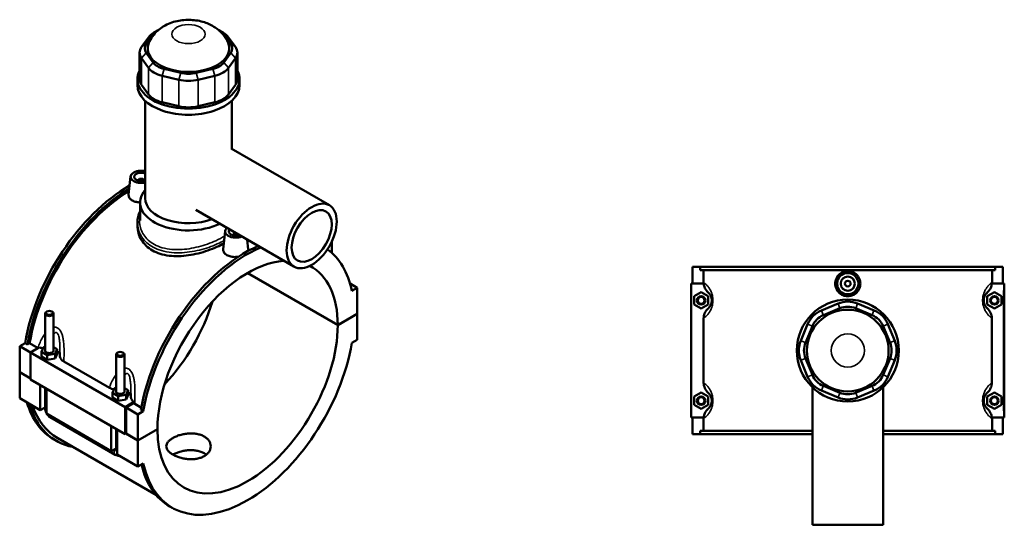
# Model space of a CAD drawing. Header units: millimetres. Extents: x -251 to 971, y -113 to 1180.
# Tile 8 of 8: x -122 to 573, y 820 to 1180. Entities that reach past the tile are written whole.
import ezdxf

# ---------------------------------------------------------------- set-up
doc = ezdxf.new("R2010")
doc.units = ezdxf.units.MM
doc.layers.add('Visible (ANSI)', color=7, linetype='Continuous', lineweight=50)
doc.layers.add('Visible Narrow (ANSI)', color=7, linetype='Continuous', lineweight=35)

msp = doc.modelspace()

# ---------------------------------------------------------------- linework, layer by layer
at = {"layer": 'Visible (ANSI)'}
for p, q in [((-32.93, 1162.63), (-28.09, 1169.37)), ((-24.97, 1172.07), (-27.52, 1170.6)), ((18.75, 1172.07), (21.3, 1170.6)), ((21.87, 1169.37), (26.71, 1162.63)), ((-31.42, 1167.23), (-36.26, 1160.49)), ((30.04, 1160.49), (25.2, 1167.23)), ((-37.63, 1156.51), (-37.63, 1137.77)), ((-28.09, 1149.52), (-32.93, 1156.27)), ((26.71, 1156.27), (21.87, 1149.52)), ((31.41, 1156.51), (31.41, 1137.77)), ((-36.26, 1152.53), (-31.42, 1145.79)), ((25.2, 1145.79), (30.04, 1152.53)), ((-21.68, 1140.17), (-10, 1137.37)), ((-8.62, 1142.23), (-20.3, 1145.02)), ((14.08, 1145.02), (2.4, 1142.23)), ((3.78, 1137.37), (15.46, 1140.17)), ((-39.11, 1133.44), (-39.11, 1137.77)), ((-31.42, 1127.05), (-36.26, 1133.79)), ((30.04, 1133.79), (25.2, 1127.05)), ((32.89, 1133.44), (32.89, 1137.77)), ((-33.71, 1053.7), (-33.71, 1122.49)), ((-10, 1118.63), (-21.68, 1121.43)), ((15.46, 1121.43), (3.78, 1118.63)), ((27.49, 1088.5), (27.49, 1122.49)), ((27.05, 1088.75), (96.36, 1048.74)), ((-43.97, 1069.08), (-45.35, 1056.25)), ((-38.49, 1066.36), (-38.49, 1066.16)), ((-34.49, 1066.36), (-34.49, 1066.16)), ((-37.31, 1037.99), (-37.31, 1050.76)), ((2.05, 1045.45), (71.36, 1005.44)), ((-39.11, 1036.48), (-39.11, 1034.23)), ((22.78, 1030.54), (21.4, 1017.72)), ((28.27, 1027.63), (28.27, 1027.82)), ((32.27, 1027.63), (32.27, 1027.82)), ((38.4, 1024.47), (39.13, 1017.68)), ((98.11, 1023.22), (98.11, 1015.11)), ((102.25, 964.18), (38.57, 1000.94)), ((38.64, 1000.98), (102.25, 964.26)), ((352.77, 1005.23), (352.77, 993.43)), ((352.77, 1005.23), (358.19, 1005.23)), ((358.19, 1005.23), (566.36, 1005.23)), ((358.19, 1002.87), (358.19, 1005.23)), ((566.36, 1002.87), (358.19, 1002.87)), ((360.33, 994.49), (360.33, 1002.87)), ((564.22, 994.49), (564.22, 1002.87)), ((566.36, 1005.23), (566.36, 1002.87)), ((566.36, 1005.23), (571.77, 1005.23)), ((571.77, 1005.23), (571.77, 993.43)), ((110.91, 993.51), (116.04, 990.55)), ((116.04, 990.55), (112.21, 988.34)), ((116.04, 972.22), (116.04, 990.55)), ((360.6, 993.43), (351.77, 993.43)), ((351.77, 993.43), (351.77, 899.03)), ((353.77, 984.52), (358.77, 987.41)), ((358.77, 987.41), (363.77, 984.52)), ((565.77, 987.41), (560.77, 984.52)), ((563.95, 993.43), (572.27, 993.43)), ((570.77, 984.52), (565.77, 987.41)), ((572.27, 993.43), (572.77, 993.43)), ((572.77, 899.03), (572.77, 993.43)), ((353.77, 978.75), (353.77, 984.52)), ((363.77, 984.52), (363.77, 978.75)), ((560.77, 984.52), (560.77, 978.75)), ((570.77, 978.75), (570.77, 984.52)), ((-103.02, 973.77), (-103.45, 973.52)), ((-99.63, 973.77), (-99.21, 973.52)), ((358.77, 975.86), (353.77, 978.75)), ((363.77, 978.75), (358.77, 975.86)), ((455.38, 979.38), (443.71, 974.54)), ((445.08, 971.22), (456.76, 976.05)), ((467.78, 976.05), (479.46, 971.22)), ((480.84, 974.54), (469.16, 979.38)), ((560.77, 978.75), (565.77, 975.86)), ((565.77, 975.86), (570.77, 978.75)), ((-104.33, 972.3), (-104.33, 946.21)), ((-98.33, 972.3), (-98.33, 946.21)), ((102.25, 964.26), (116.04, 972.22)), ((116.04, 972.14), (102.25, 964.18)), ((115.97, 972.18), (116.04, 972.14)), ((116.04, 953.81), (116.04, 972.14)), ((360.55, 968.94), (360.55, 923.52)), ((563.99, 923.52), (563.99, 968.94)), ((433.96, 964.8), (429.13, 953.12)), ((432.45, 951.74), (437.29, 963.42)), ((487.26, 963.42), (492.09, 951.74)), ((495.42, 953.12), (490.58, 964.8)), ((112.21, 951.59), (116.04, 953.81)), ((-122.26, 949.32), (-118.43, 951.53)), ((-122.26, 949.32), (-114.62, 944.91)), ((-122.26, 930.98), (-122.26, 949.32)), ((-116.76, 950.56), (-118.43, 951.53)), ((-115.25, 951.44), (-116.76, 950.56)), ((-109.32, 948.01), (-115.25, 951.44)), ((-108.38, 948.51), (-114.62, 944.91)), ((-106.9, 945.35), (-105.41, 948.57)), ((-106.9, 942.08), (-106.9, 945.35)), ((-102.82, 942.99), (-106.9, 945.35)), ((-105.41, 948.57), (-104.33, 948.74)), ((-98.33, 948.56), (-95.75, 947.08)), ((-95.75, 947.08), (-97.24, 943.86)), ((-95.75, 943.81), (-95.75, 947.08)), ((-114.62, 944.91), (-47.87, 906.37)), ((-114.62, 944.91), (-114.62, 925.76)), ((-106.9, 942.08), (-102.82, 939.73)), ((-97.24, 943.86), (-102.82, 942.99)), ((-102.82, 939.73), (-102.82, 942.99)), ((-102.82, 939.73), (-97.24, 940.59)), ((-97.24, 940.59), (-97.24, 943.86)), ((-97.24, 940.59), (-95.75, 943.81)), ((-91.1, 938.49), (-58.98, 919.95)), ((-54.26, 917.31), (-54.26, 943.4)), ((-52.96, 944.87), (-53.39, 944.62)), ((-49.57, 944.87), (-49.14, 944.62)), ((-48.26, 917.31), (-48.26, 943.4)), ((429.13, 939.34), (433.96, 927.66)), ((437.29, 929.04), (432.45, 940.72)), ((492.09, 940.72), (487.26, 929.04)), ((490.58, 927.66), (495.42, 939.34)), ((-122.26, 930.98), (-114.62, 926.58)), ((-122.26, 930.9), (-122.19, 930.94)), ((-122.26, 912.57), (-122.26, 930.9)), ((-114.62, 926.49), (-122.26, 930.9)), ((-114.62, 925.76), (-47.87, 887.22)), ((-107.69, 904.16), (-107.69, 921.76)), ((-104.33, 919.82), (-104.33, 905.39)), ((-103.45, 919.31), (-103.45, 901.71)), ((-56.84, 916.45), (-55.35, 919.67)), ((-55.35, 919.67), (-54.26, 919.83)), ((-48.26, 919.66), (-45.69, 918.17)), ((-45.69, 918.17), (-47.18, 914.95)), ((-45.69, 914.91), (-45.69, 918.17)), ((437.27, 920.33), (437.27, 823.23)), ((443.71, 917.92), (455.38, 913.09)), ((456.76, 916.41), (445.08, 921.25)), ((479.46, 921.25), (467.78, 916.41)), ((469.16, 913.09), (480.84, 917.92)), ((487.27, 920.33), (487.27, 823.23)), ((-122.26, 912.57), (-107.69, 904.16)), ((-56.84, 913.18), (-56.84, 916.45)), ((-52.76, 914.09), (-56.84, 916.45)), ((-56.84, 913.18), (-52.76, 910.82)), ((-47.18, 914.95), (-52.76, 914.09)), ((-52.76, 910.82), (-52.76, 914.09)), ((-52.76, 910.82), (-47.18, 911.69)), ((-47.18, 911.69), (-47.18, 914.95)), ((-47.18, 911.69), (-45.69, 914.91)), ((353.77, 913.72), (358.77, 916.61)), ((353.77, 907.95), (353.77, 913.72)), ((358.77, 916.61), (363.77, 913.72)), ((363.77, 913.72), (363.77, 907.95)), ((565.77, 916.61), (560.77, 913.72)), ((560.77, 913.72), (560.77, 907.95)), ((570.77, 913.72), (565.77, 916.61)), ((570.77, 907.95), (570.77, 913.72)), ((-104.33, 906.11), (-107.69, 904.16)), ((-47.87, 906.37), (-41.63, 909.97)), ((-47.87, 887.22), (-47.87, 906.37)), ((-41.78, 909.07), (-47.16, 905.96)), ((-47.16, 905.96), (-38.82, 901.14)), ((-47.16, 905.96), (-47.16, 887.63)), ((-36.38, 905.9), (-41.07, 908.61)), ((-34.99, 903.35), (-36.66, 904.32)), ((358.77, 905.06), (353.77, 907.95)), ((363.77, 907.95), (358.77, 905.06)), ((560.77, 907.95), (565.77, 905.06)), ((565.77, 905.06), (570.77, 907.95)), ((-103.45, 901.71), (-57.63, 875.26)), ((-100.71, 899.12), (-54.89, 872.66)), ((-34.99, 903.35), (-38.82, 901.14)), ((-38.82, 901.14), (-38.82, 882.81)), ((351.77, 899.03), (360.6, 899.03)), ((352.77, 899.03), (352.77, 887.23)), ((360.33, 889.59), (360.33, 897.98)), ((572.27, 899.03), (563.95, 899.03)), ((564.22, 889.59), (564.22, 897.98)), ((571.77, 899.03), (571.77, 887.23)), ((572.77, 899.03), (572.27, 899.03)), ((-57.63, 875.26), (-57.63, 892.85)), ((-54.26, 876.48), (-54.26, 890.91)), ((-53.39, 890.4), (-53.39, 872.81)), ((-38.82, 882.81), (-25.03, 890.77)), ((-25.03, 890.69), (-38.82, 882.73)), ((-25.1, 890.73), (-25.03, 890.69)), ((-96.4, 882.46), (-98.07, 883.43)), ((-95.36, 884.27), (-25.75, 844.08)), ((-47.16, 887.63), (-47.87, 887.22)), ((-38.82, 882.73), (-47.23, 887.59)), ((-47.16, 887.63), (-38.82, 882.81)), ((-38.82, 882.73), (-38.82, 864.4)), ((358.19, 887.23), (352.77, 887.23)), ((437.27, 889.59), (358.19, 889.59)), ((358.19, 887.23), (358.19, 889.59)), ((358.19, 887.23), (437.27, 887.23)), ((566.36, 889.59), (487.27, 889.59)), ((487.27, 887.23), (566.36, 887.23)), ((566.36, 889.59), (566.36, 887.23)), ((571.77, 887.23), (566.36, 887.23)), ((-54.26, 877.2), (-57.63, 875.26)), ((-53.39, 872.81), (-38.82, 864.4)), ((-38.82, 864.4), (-34.99, 866.61)), ((-14.63, 835.25), (-16.3, 836.22)), ((437.27, 823.23), (487.27, 823.23))]:
    msp.add_line(p, q, dxfattribs=at)
for centre, radius in [((462.27, 993.43), 7.5), ((462.27, 993.43), 5), ((462.27, 993.43), 2), ((358.77, 981.63), 3), ((358.77, 981.63), 2.4), ((462.27, 946.23), 36), ((565.77, 981.63), 3), ((565.77, 981.63), 2.4), ((462.27, 946.23), 28.8), ((358.77, 910.83), 3), ((358.77, 910.83), 2.4), ((565.77, 910.83), 3), ((565.77, 910.83), 2.4)]:
    msp.add_circle(centre, radius, dxfattribs=at)
for centre, radius, start, end in [((462.27, 962.75), 18, 67.5, 112.5), ((450.59, 957.91), 18, 112.5, 157.5), ((462.27, 962.75), 14.4, 67.5, 112.5), ((473.95, 957.91), 18, 22.5, 67.5), ((450.59, 957.91), 14.4, 112.5, 157.5), ((473.95, 957.91), 14.4, 22.5, 67.5), ((445.76, 946.23), 18, 157.5, 202.5), ((478.79, 946.23), 18, 337.5, 22.5), ((445.76, 946.23), 14.4, 157.5, 202.5), ((478.79, 946.23), 14.4, 337.5, 22.5), ((450.59, 934.55), 18, 202.5, 247.5), ((450.59, 934.55), 14.4, 202.5, 247.5), ((473.95, 934.55), 14.4, 292.5, 337.5), ((473.95, 934.55), 18, 292.5, 337.5), ((462.27, 929.72), 18, 247.5, 292.5), ((462.27, 929.72), 14.4, 247.5, 292.5)]:
    msp.add_arc(centre, radius, start, end, dxfattribs=at)
for centre, major_axis, start_param, end_param in [((-14.79, 1163.25), (-18, 0), 5.497787, 5.890486), ((-14.79, 1166.19), (14.4, 0), 2.310432, 2.748894), ((8.57, 1166.19), (14.4, 0), 0.392699, 0.83116), ((8.57, 1163.25), (18, 0), 0.392699, 0.785398), ((-19.63, 1159.45), (-14.4, 0), 5.890486, 6.675884), ((-3.11, 1159.45), (-28.8, 0), 6.04912, 9.658843), ((13.41, 1159.45), (14.4, 0), 5.890486, 6.675884), ((-19.63, 1156.51), (-18, 0), 5.890486, 6.675884), ((13.41, 1156.51), (18, 0), 5.890486, 6.675884), ((-14.79, 1152.71), (-14.4, 0), 0.392699, 1.178097), ((8.57, 1152.71), (-14.4, 0), 1.963495, 2.748894), ((-3.11, 1137.77), (-36, 0), 5.99515, 9.712813), ((-14.79, 1149.77), (-18, 0), 0.392699, 1.178097), ((-3.11, 1149.91), (-14.4, 0), 1.178097, 1.963495), ((8.57, 1149.77), (18, 0), 5.105088, 5.890486), ((-3.11, 1133.44), (-36, 0), 0, 3.141593), ((-19.63, 1137.77), (-18, 0), 0, 0.392699), ((-3.11, 1146.97), (18, 0), 4.31969, 5.105088), ((13.41, 1137.77), (18, 0), 5.890486, 6.283185), ((-14.79, 1131.03), (-18, 0), 0.392699, 1.178097), ((8.57, 1131.03), (-18, 0), 1.963495, 2.748894), ((-3.11, 1128.23), (-18, 0), 1.178097, 1.963495), ((-36.49, 1068.81), (-7.5, 0), 4.333317, 8.233054), ((-36.49, 1068.81), (-5, 0), 4.12392, 8.44245), ((-36.49, 1066.36), (-2, 0), 2.963882, 6.460896), ((-44.83, 975.65), (-53.24, -92.22), 3.924694, 5.284891), ((-43.16, 974.68), (53.24, 92.22), 0.808229, 2.143298), ((-43.16, 974.68), (-52.2, -90.41), 3.952931, 5.280566), ((-3.11, 1050.76), (-34.2, 0), 5.820231, 8.555793), ((-3.11, 1053.7), (-30.6, 0), 0, 2.143639), ((30.27, 1030.27), (-7.5, 0), 5.679497, 8.45767), ((30.27, 1030.27), (-5, 0), 5.772289, 8.364878), ((30.27, 1027.82), (-2, 0), 4.532293, 6.460896), ((30.27, 1027.82), (2, 0), 6.105475, 6.463282), ((36.94, 928.44), (53.24, 92.22), 0.663519, 2.143298), ((38.61, 927.47), (-53.24, -92.22), 3.805111, 5.284891), ((38.61, 927.47), (53.24, 92.22), 5.710683, 6.222303), ((38.61, 927.47), (45, 77.94), 0.370461, 2.355639), ((38.61, 927.47), (45, 77.94), 5.498343, 6.305863), ((-44.83, 975.65), (45, 77.94), 4.328181, 5.096597), ((-101.33, 972.3), (3, 0), 2.356194, 7.068583), ((38.61, 927.47), (-45, -77.94), 5.498343, 8.638824), ((-101.33, 946.21), (-3, 0), 0, 3.141593), ((-101.33, 942.95), (7.5, 0), 0.056688, 0.732403), ((38.61, 927.47), (-53.24, -92.22), 5.710683, 8.426484), ((-51.26, 943.4), (3, 0), 2.356194, 7.068583), ((-51.26, 917.31), (-3, 0), 0, 3.141593), ((-51.26, 914.04), (7.5, 0), 0.056688, 0.732403), ((-44.83, 975.65), (-53.24, -92.22), 5.780959, 6.283185), ((-43.16, 974.68), (-53.24, -92.22), 5.780959, 6.48154), ((-43.16, 974.68), (-52.2, -90.41), 5.818679, 6.283185), ((36.94, 928.44), (-53.24, -92.22), 5.733415, 6.283185)]:
    msp.add_ellipse(centre, major_axis=major_axis, ratio=0.57735, start_param=start_param, end_param=end_param, dxfattribs=at)
for centre, major_axis in [((83.86, 1027.09), (12.5, 21.65)), ((83.86, 1027.09), (10, 17.32)), ((-101.33, 972.79), (-2.4, 0)), ((-51.26, 943.89), (-2.4, 0))]:
    msp.add_ellipse(centre, major_axis=major_axis, ratio=0.57735, dxfattribs=at)
for points, knots in [([(24.9, 1163.31), (23.96, 1165.6), (22.69, 1167.58), (19.61, 1171.32), (17.73, 1172.91), (13.3, 1175.9), (10.72, 1177.06), (4.97, 1178.91), (1.79, 1179.44), (-4.66, 1179.73), (-7.93, 1179.47), (-14.43, 1178.03), (-17.67, 1176.88), (-23.55, 1173.33), (-26.25, 1171.14), (-29.52, 1166.58), (-30.41, 1165.03), (-31.12, 1163.31)], [5.731852, 5.731852, 5.731852, 5.731852, 5.943161, 5.943161, 6.206029, 6.206029, 6.558329, 6.558329, 6.990941, 6.990941, 7.434656, 7.434656, 7.876274, 7.876274, 8.246543, 8.246543, 8.405314, 8.405314, 8.405314, 8.405314]), ([(-37.31, 1050.78), (-38.18, 1050.8), (-39.06, 1050.89), (-40.99, 1051.3), (-41.99, 1051.67), (-43.57, 1052.59), (-44.25, 1053.18), (-45.15, 1054.5), (-45.37, 1055.23), (-45.37, 1056.03), (-45.36, 1056.14), (-45.35, 1056.25)], [2.088866, 2.088866, 2.088866, 2.088866, 2.342944, 2.342944, 2.677815, 2.677815, 3.012686, 3.012686, 3.347556, 3.347556, 3.40266, 3.40266, 3.40266, 3.40266]), ([(-39.11, 1036.48), (-39.11, 1037.86), (-38.96, 1039.25), (-38.36, 1041.95), (-37.92, 1043.27), (-37.32, 1044.56), (-37.32, 1044.57), (-37.31, 1044.59)], [24.612423, 24.612423, 24.612423, 24.612423, 25.154281, 25.154281, 25.692253, 25.692253, 25.697865, 25.697865, 25.697865, 25.697865]), ([(21.84, 1021.82), (20.36, 1020.98), (18.71, 1020.15), (14.96, 1018.46), (12.83, 1017.61), (8.4, 1016.07), (6.09, 1015.38), (1.46, 1014.23), (-0.87, 1013.77), (-5.36, 1013.12), (-7.68, 1012.9), (-12.31, 1012.78), (-14.62, 1012.88), (-19.05, 1013.43), (-21.18, 1013.88), (-25.13, 1015.14), (-26.95, 1015.95), (-30.18, 1017.81), (-31.69, 1018.93), (-34.34, 1021.48), (-35.48, 1022.91), (-37.31, 1025.98), (-37.99, 1027.61), (-38.9, 1030.93), (-39.11, 1032.61), (-39.11, 1034.23)], [5.543342, 5.543342, 5.543342, 5.543342, 6.157211, 6.157211, 6.841183, 6.841183, 7.525155, 7.525155, 8.209127, 8.209127, 8.893465, 8.893465, 9.577803, 9.577803, 10.262141, 10.262141, 10.946479, 10.946479, 11.630818, 11.630818, 12.315156, 12.315156, 12.999494, 12.999494, 13.683832, 13.683832, 13.683832, 13.683832]), ([(32.14, 1012.44), (31.51, 1012.34), (30.87, 1012.27), (29.14, 1012.21), (27.95, 1012.3), (25.76, 1012.76), (24.76, 1013.13), (23.97, 1013.59), (23.18, 1014.05), (22.5, 1014.64), (21.6, 1015.96), (21.38, 1016.69), (21.38, 1017.49), (21.39, 1017.6), (21.4, 1017.72)], [4.501766, 4.501766, 4.501766, 4.501766, 4.685889, 4.685889, 5.020759, 5.020759, 5.35563, 5.35563, 5.35563, 5.690501, 5.690501, 6.025371, 6.025371, 6.080475, 6.080475, 6.080475, 6.080475]), ([(39.13, 1017.68), (39.14, 1017.58), (39.15, 1017.48), (39.15, 1017.11), (39.1, 1016.83), (39, 1016.55)], [3.2937189, 3.2937189, 3.2937189, 3.2937189, 3.3475563, 3.3475563, 3.4989766, 3.4989766, 3.4989766, 3.4989766]), ([(471.17, 993.43), (471.17, 992.32), (470.95, 991.13), (470.04, 988.94), (469.35, 987.94), (467.77, 986.37), (466.77, 985.69), (464.58, 984.79), (463.39, 984.57), (461.16, 984.57), (459.97, 984.79), (457.78, 985.69), (456.78, 986.37), (455.2, 987.94), (454.51, 988.94), (453.6, 991.13), (453.38, 992.32), (453.38, 994.55), (453.6, 995.74), (454.51, 997.92), (455.2, 998.92), (456.78, 1000.49), (457.78, 1001.17), (459.97, 1002.08), (461.16, 1002.3), (463.39, 1002.3), (464.58, 1002.08), (466.77, 1001.17), (467.77, 1000.49), (469.35, 998.92), (470.04, 997.92), (470.95, 995.74), (471.17, 994.55), (471.17, 993.43)], [0, 0, 0, 0, 0.334871, 0.334871, 0.669741, 0.669741, 1.004324, 1.004324, 1.338907, 1.338907, 1.673491, 1.673491, 2.008074, 2.008074, 2.342944, 2.342944, 2.677815, 2.677815, 3.012686, 3.012686, 3.347556, 3.347556, 3.682139, 3.682139, 4.016722, 4.016722, 4.351306, 4.351306, 4.685889, 4.685889, 5.020759, 5.020759, 5.35563, 5.35563, 5.35563, 5.35563]), ([(360.6, 993.43), (360.7, 992.37), (360.99, 991.33), (362, 989.16), (362.81, 988.09), (363.79, 987.21)], [-0.7187193, -0.7187193, -0.7187193, -0.7187193, -0.3971546, -0.3971546, 0, 0, 0, 0]), ([(363.79, 987.21), (363.84, 987.16), (363.89, 987.11), (364.11, 986.91), (364.28, 986.73), (364.65, 986.3), (364.84, 986.05), (365.19, 985.52), (365.34, 985.27), (365.59, 984.77), (365.68, 984.56), (365.87, 984.07), (365.96, 983.79), (366.09, 983.28), (366.14, 983.06), (366.22, 982.59), (366.24, 982.34), (366.27, 981.93), (366.27, 981.78), (366.27, 981.63), (366.27, 981.48), (366.27, 981.33), (366.24, 980.93), (366.22, 980.68), (366.14, 980.21), (366.09, 979.99), (365.96, 979.47), (365.87, 979.19), (365.68, 978.71), (365.59, 978.49), (365.34, 978), (365.19, 977.74), (364.84, 977.21), (364.65, 976.96), (364.28, 976.54), (364.11, 976.36), (363.89, 976.15), (363.84, 976.1), (363.79, 976.06)], [1.032515, 1.032515, 1.032515, 1.032515, 1.170935, 1.170935, 1.5956, 1.5956, 2.024164, 2.024164, 2.353828, 2.353828, 2.571944, 2.571944, 2.81067, 2.81067, 2.974581, 2.974581, 3.144395, 3.144395, 3.243574, 3.243574, 3.243574, 3.342753, 3.342753, 3.512567, 3.512567, 3.676478, 3.676478, 3.915204, 3.915204, 4.13332, 4.13332, 4.462984, 4.462984, 4.891548, 4.891548, 5.316213, 5.316213, 5.454634, 5.454634, 5.454634, 5.454634]), ([(560.76, 976.06), (560.7, 976.1), (560.65, 976.15), (560.44, 976.36), (560.26, 976.54), (559.9, 976.96), (559.7, 977.21), (559.36, 977.74), (559.2, 978), (558.96, 978.49), (558.86, 978.71), (558.68, 979.19), (558.58, 979.47), (558.45, 979.99), (558.41, 980.21), (558.33, 980.68), (558.3, 980.93), (558.28, 981.33), (558.27, 981.48), (558.27, 981.63), (558.27, 981.78), (558.28, 981.93), (558.3, 982.34), (558.33, 982.59), (558.41, 983.06), (558.45, 983.28), (558.58, 983.79), (558.68, 984.07), (558.86, 984.56), (558.96, 984.77), (559.2, 985.27), (559.36, 985.52), (559.7, 986.05), (559.9, 986.3), (560.26, 986.73), (560.44, 986.91), (560.65, 987.11), (560.7, 987.16), (560.76, 987.21)], [1.032515, 1.032515, 1.032515, 1.032515, 1.170935, 1.170935, 1.5956, 1.5956, 2.024164, 2.024164, 2.353829, 2.353829, 2.571944, 2.571944, 2.81067, 2.81067, 2.974581, 2.974581, 3.144395, 3.144395, 3.243574, 3.243574, 3.243574, 3.342753, 3.342753, 3.512567, 3.512567, 3.676478, 3.676478, 3.915204, 3.915204, 4.13332, 4.13332, 4.462984, 4.462984, 4.891548, 4.891548, 5.316213, 5.316213, 5.454634, 5.454634, 5.454634, 5.454634]), ([(560.76, 987.21), (561.26, 987.66), (561.72, 988.17), (562.54, 989.28), (562.89, 989.89), (563.59, 991.45), (563.85, 992.43), (563.95, 993.43)], [-0.7670214, -0.7670214, -0.7670214, -0.7670214, -0.5624874, -0.5624874, -0.3534889, -0.3534889, -0.0501926, -0.0501926, -0.0501926, -0.0501926]), ([(363.79, 976.06), (363.23, 975.56), (362.74, 975), (361.86, 973.76), (361.5, 973.08), (360.78, 971.28), (360.55, 970.12), (360.55, 968.94)], [-0.8058979, -0.8058979, -0.8058979, -0.8058979, -0.5814881, -0.5814881, -0.3518752, -0.3518752, 0, 0, 0, 0]), ([(563.99, 968.94), (563.99, 969.63), (563.92, 970.31), (563.61, 971.64), (563.39, 972.29), (562.54, 974.1), (561.74, 975.17), (560.76, 976.06)], [-0.806873, -0.806873, -0.806873, -0.806873, -0.6012228, -0.6012228, -0.3971546, -0.3971546, 0, 0, 0, 0]), ([(-93.85, 942.48), (-93.86, 942.13), (-93.81, 941.77), (-93.57, 940.99), (-93.36, 940.57), (-92.59, 939.54), (-91.93, 938.97), (-91.1, 938.49)], [-0.7637188, -0.7637188, -0.7637188, -0.7637188, -0.5814881, -0.5814881, -0.3518752, -0.3518752, 0, 0, 0, 0]), ([(-93.83, 944.86), (-93.83, 944.7), (-93.83, 944.54), (-93.83, 944.23), (-93.83, 944.07), (-93.83, 943.75), (-93.83, 943.59), (-93.84, 943.27), (-93.84, 943.12), (-93.85, 942.8), (-93.85, 942.64), (-93.85, 942.48)], [5.204756, 5.204756, 5.204756, 5.204756, 5.2576027, 5.2576027, 5.3104494, 5.3104494, 5.363296, 5.363296, 5.4161427, 5.4161427, 5.4689894, 5.4689894, 5.4689894, 5.4689894]), ([(-58.98, 919.95), (-58.49, 919.67), (-57.96, 919.42), (-56.87, 919.03), (-56.33, 918.87), (-55.77, 918.75)], [-0.806873, -0.806873, -0.806873, -0.806873, -0.6012228, -0.6012228, -0.4211898, -0.4211898, -0.4211898, -0.4211898]), ([(360.55, 923.52), (360.55, 922.84), (360.63, 922.15), (360.93, 920.82), (361.16, 920.18), (362, 918.36), (362.81, 917.29), (363.79, 916.41)], [-0.806873, -0.806873, -0.806873, -0.806873, -0.6012228, -0.6012228, -0.3971546, -0.3971546, 0, 0, 0, 0]), ([(560.76, 916.41), (561.31, 916.91), (561.81, 917.47), (562.68, 918.71), (563.05, 919.38), (563.77, 921.19), (563.99, 922.35), (563.99, 923.52)], [-0.8058979, -0.8058979, -0.8058979, -0.8058979, -0.5814881, -0.5814881, -0.3518752, -0.3518752, 0, 0, 0, 0]), ([(-43.76, 915.96), (-43.76, 915.8), (-43.76, 915.64), (-43.77, 915.32), (-43.77, 915.17), (-43.77, 914.85), (-43.77, 914.69), (-43.77, 914.37), (-43.78, 914.21), (-43.78, 913.89), (-43.78, 913.73), (-43.79, 913.57)], [5.204756, 5.204756, 5.204756, 5.204756, 5.2576027, 5.2576027, 5.3104494, 5.3104494, 5.363296, 5.363296, 5.4161427, 5.4161427, 5.4689894, 5.4689894, 5.4689894, 5.4689894]), ([(-43.79, 913.57), (-43.79, 913.26), (-43.76, 912.95), (-43.57, 912.24), (-43.39, 911.85), (-42.78, 910.93), (-42.27, 910.42), (-41.63, 909.97)], [-0.724841, -0.724841, -0.724841, -0.724841, -0.5624874, -0.5624874, -0.3534889, -0.3534889, -0.0501926, -0.0501926, -0.0501926, -0.0501926]), ([(363.79, 916.41), (363.84, 916.36), (363.89, 916.31), (364.11, 916.11), (364.28, 915.93), (364.65, 915.5), (364.84, 915.25), (365.19, 914.72), (365.34, 914.47), (365.59, 913.97), (365.68, 913.76), (365.87, 913.27), (365.96, 912.99), (366.09, 912.48), (366.14, 912.26), (366.22, 911.79), (366.24, 911.54), (366.27, 911.13), (366.27, 910.98), (366.27, 910.83), (366.27, 910.68), (366.27, 910.53), (366.24, 910.13), (366.22, 909.88), (366.14, 909.41), (366.09, 909.19), (365.96, 908.67), (365.87, 908.39), (365.68, 907.91), (365.59, 907.69), (365.34, 907.2), (365.19, 906.94), (364.84, 906.41), (364.65, 906.16), (364.28, 905.74), (364.11, 905.56), (363.89, 905.35), (363.84, 905.3), (363.79, 905.26)], [1.032515, 1.032515, 1.032515, 1.032515, 1.170935, 1.170935, 1.5956, 1.5956, 2.024164, 2.024164, 2.353828, 2.353828, 2.571944, 2.571944, 2.81067, 2.81067, 2.974581, 2.974581, 3.144395, 3.144395, 3.243574, 3.243574, 3.243574, 3.342753, 3.342753, 3.512567, 3.512567, 3.676478, 3.676478, 3.915204, 3.915204, 4.13332, 4.13332, 4.462984, 4.462984, 4.891548, 4.891548, 5.316213, 5.316213, 5.454634, 5.454634, 5.454634, 5.454634]), ([(560.76, 905.26), (560.7, 905.3), (560.65, 905.35), (560.44, 905.56), (560.26, 905.74), (559.9, 906.16), (559.7, 906.41), (559.36, 906.94), (559.2, 907.2), (558.96, 907.69), (558.86, 907.91), (558.68, 908.39), (558.58, 908.67), (558.45, 909.19), (558.41, 909.41), (558.33, 909.88), (558.3, 910.13), (558.28, 910.53), (558.27, 910.68), (558.27, 910.83), (558.27, 910.98), (558.28, 911.13), (558.3, 911.54), (558.33, 911.79), (558.41, 912.26), (558.45, 912.48), (558.58, 912.99), (558.68, 913.27), (558.86, 913.76), (558.96, 913.97), (559.2, 914.47), (559.36, 914.72), (559.7, 915.25), (559.9, 915.5), (560.26, 915.93), (560.44, 916.11), (560.65, 916.31), (560.7, 916.36), (560.76, 916.41)], [1.0325, 1.0325, 1.0325, 1.0325, 1.170921, 1.170921, 1.595586, 1.595586, 2.02415, 2.02415, 2.353814, 2.353814, 2.57193, 2.57193, 2.810656, 2.810656, 2.974567, 2.974567, 3.144381, 3.144381, 3.24356, 3.24356, 3.24356, 3.342738, 3.342738, 3.512552, 3.512552, 3.676464, 3.676464, 3.91519, 3.91519, 4.133305, 4.133305, 4.46297, 4.46297, 4.891533, 4.891533, 5.316199, 5.316199, 5.454619, 5.454619, 5.454619, 5.454619]), ([(-104.33, 905.39), (-104.33, 904.86), (-104.26, 904.35), (-104.02, 903.38), (-103.85, 902.91), (-103.58, 902.32), (-103.52, 902.19), (-103.45, 902.06)], [1.5707963, 1.5707963, 1.5707963, 1.5707963, 1.8849556, 1.8849556, 2.1991149, 2.1991149, 2.2930913, 2.2930913, 2.2930913, 2.2930913]), ([(363.79, 905.26), (363.28, 904.8), (362.82, 904.29), (362.01, 903.18), (361.65, 902.58), (360.96, 901.02), (360.69, 900.04), (360.6, 899.03)], [-0.7670214, -0.7670214, -0.7670214, -0.7670214, -0.5624874, -0.5624874, -0.3534889, -0.3534889, -0.0501926, -0.0501926, -0.0501926, -0.0501926]), ([(563.95, 899.03), (563.85, 900.09), (563.56, 901.13), (562.54, 903.3), (561.74, 904.37), (560.76, 905.26)], [-0.7187193, -0.7187193, -0.7187193, -0.7187193, -0.3971546, -0.3971546, 0, 0, 0, 0]), ([(-103.15, 901.54), (-103.07, 901.42), (-102.99, 901.29), (-102.62, 900.77), (-102.29, 900.39), (-101.57, 899.69), (-101.16, 899.38), (-100.71, 899.12)], [2.4192976, 2.4192976, 2.4192976, 2.4192976, 2.5132741, 2.5132741, 2.8274334, 2.8274334, 3.1415927, 3.1415927, 3.1415927, 3.1415927]), ([(7.98, 885.6), (8.67, 885.2), (9.33, 884.73), (10.48, 883.68), (10.98, 883.11), (11.78, 881.88), (12.08, 881.24), (12.48, 879.93), (12.57, 879.27), (12.57, 878), (12.48, 877.34), (12.08, 876.03), (11.78, 875.39), (10.98, 874.17), (10.48, 873.59), (9.33, 872.55), (8.67, 872.08), (7.28, 871.27), (6.49, 870.91), (4.78, 870.3), (3.85, 870.05), (1.92, 869.7), (0.91, 869.59), (-1.11, 869.49), (-2.13, 869.51), (-4.09, 869.65), (-5.11, 869.78), (-7.13, 870.15), (-8.14, 870.38), (-10.07, 870.95), (-11, 871.28), (-12.71, 872), (-13.5, 872.4), (-14.9, 873.2), (-15.55, 873.64), (-16.7, 874.58), (-17.2, 875.07), (-18, 876.08), (-18.3, 876.59), (-18.7, 877.62), (-18.79, 878.14), (-18.79, 879.13), (-18.7, 879.65), (-18.3, 880.68), (-18, 881.2), (-17.2, 882.21), (-16.7, 882.7), (-15.55, 883.63), (-14.9, 884.07), (-13.5, 884.88), (-12.71, 885.27), (-11, 885.99), (-10.07, 886.32), (-8.14, 886.89), (-7.13, 887.13), (-5.11, 887.49), (-4.09, 887.62), (-2.13, 887.76), (-1.11, 887.78), (0.91, 887.69), (1.92, 887.58), (3.85, 887.22), (4.78, 886.98), (6.49, 886.37), (7.28, 886), (7.98, 885.6)], [0, 0, 0, 0, 0.295977, 0.295977, 0.591954, 0.591954, 0.887932, 0.887932, 1.183909, 1.183909, 1.479877, 1.479877, 1.775844, 1.775844, 2.071812, 2.071812, 2.36778, 2.36778, 2.663748, 2.663748, 2.959715, 2.959715, 3.255683, 3.255683, 3.551651, 3.551651, 3.847628, 3.847628, 4.143605, 4.143605, 4.439582, 4.439582, 4.73556, 4.73556, 5.031537, 5.031537, 5.327514, 5.327514, 5.623491, 5.623491, 5.919468, 5.919468, 6.215436, 6.215436, 6.511404, 6.511404, 6.807372, 6.807372, 7.103339, 7.103339, 7.399307, 7.399307, 7.695275, 7.695275, 7.991243, 7.991243, 8.28721, 8.28721, 8.583188, 8.583188, 8.879165, 8.879165, 9.175142, 9.175142, 9.471119, 9.471119, 9.471119, 9.471119]), ([(7.98, 873.69), (7.28, 874.09), (6.49, 874.45), (4.78, 875.07), (3.85, 875.32), (1.92, 875.69), (0.91, 875.81), (-1.11, 875.92), (-2.13, 875.91), (-4.09, 875.79), (-5.11, 875.68), (-7.13, 875.33), (-8.14, 875.1), (-10.07, 874.55), (-11, 874.22), (-12.68, 873.52), (-13.45, 873.15), (-14.13, 872.76)], [0, 0, 0, 0, 0.295806, 0.295806, 0.591612, 0.591612, 0.887419, 0.887419, 1.183225, 1.183225, 1.479026, 1.479026, 1.774827, 1.774827, 2.070628, 2.070628, 2.356777, 2.356777, 2.356777, 2.356777]), ([(-54.89, 872.66), (-54.43, 872.4), (-53.91, 872.18), (-52.91, 871.98), (-52.45, 871.94), (-51.97, 871.99)], [3.1415927, 3.1415927, 3.1415927, 3.1415927, 3.4557519, 3.4557519, 3.6781723, 3.6781723, 3.6781723, 3.6781723])]:
    msp.add_open_spline(points, degree=3, knots=knots, dxfattribs=at)
for points in [[(360.39, 993.43), (360.35, 993.78), (360.33, 994.14), (360.33, 994.49)], [(564.22, 994.49), (564.22, 994.14), (564.2, 993.78), (564.16, 993.43)], [(-109.28, 947.99), (-109.29, 948), (-109.31, 948.01), (-109.32, 948.01)], [(-108.38, 948.51), (-107.62, 948.15), (-106.76, 947.86), (-105.84, 947.65)], [(-41.63, 909.97), (-41.68, 909.67), (-41.73, 909.37), (-41.78, 909.07)], [(-41.07, 908.61), (-41.32, 908.76), (-41.56, 908.91), (-41.78, 909.07)], [(360.33, 897.98), (360.33, 898.33), (360.35, 898.68), (360.39, 899.03)], [(564.16, 899.03), (564.2, 898.68), (564.22, 898.33), (564.22, 897.98)], [(9.45, 872.68), (8.99, 873.05), (8.5, 873.39), (7.98, 873.69)]]:
    msp.add_open_spline(points, degree=3, dxfattribs=at)
at = {"layer": 'Visible Narrow (ANSI)'}
for p, q in [((-28.09, 1169.37), (-31.42, 1167.23)), ((21.87, 1169.37), (25.2, 1167.23)), ((-36.26, 1160.49), (-32.93, 1162.63)), ((26.71, 1162.63), (30.04, 1160.49)), ((-32.93, 1156.27), (-36.26, 1152.53)), ((26.71, 1156.27), (30.04, 1152.53)), ((-36.26, 1133.79), (-36.26, 1152.53)), ((-28.09, 1149.52), (-31.42, 1145.79)), ((21.87, 1149.52), (25.2, 1145.79)), ((30.04, 1152.53), (30.04, 1133.79)), ((-31.42, 1145.79), (-31.42, 1127.05)), ((-20.3, 1145.02), (-21.68, 1140.17)), ((-21.68, 1121.43), (-21.68, 1140.17)), ((-8.62, 1142.23), (-10, 1137.37)), ((2.4, 1142.23), (3.78, 1137.37)), ((14.08, 1145.02), (15.46, 1140.17)), ((15.46, 1140.17), (15.46, 1121.43)), ((25.2, 1127.05), (25.2, 1145.79)), ((-10, 1137.37), (-10, 1118.63)), ((3.78, 1118.63), (3.78, 1137.37)), ((572.27, 988.71), (572.27, 903.75)), ((443.77, 974.38), (445.01, 971.38)), ((456.69, 976.22), (455.45, 979.21)), ((467.85, 976.22), (469.09, 979.21)), ((479.53, 971.38), (480.77, 974.38)), ((437.12, 963.49), (434.13, 964.73)), ((487.42, 963.49), (490.42, 964.73)), ((432.29, 951.81), (429.29, 953.05)), ((492.26, 951.81), (495.25, 953.05)), ((432.29, 940.65), (429.29, 939.41)), ((492.26, 940.65), (495.25, 939.41)), ((437.12, 928.97), (434.13, 927.73)), ((487.42, 928.97), (490.42, 927.73)), ((445.01, 921.08), (443.77, 918.09)), ((479.53, 921.08), (480.77, 918.09)), ((456.69, 916.25), (455.45, 913.25)), ((467.85, 916.25), (469.09, 913.25))]:
    msp.add_line(p, q, dxfattribs=at)
msp.add_circle((462.27, 946.23), 11.7, dxfattribs=at)
msp.add_ellipse((-3.11, 1169.57), major_axis=(-11.7, 0), ratio=0.57735, dxfattribs=at)
for centre, major_axis, start_param, end_param in [((-101.33, 905.39), (-3, 0), 0, 0.785398), ((-99.21, 901.71), (-1.5, -2.6), 5.497787, 6.283185), ((-53.39, 875.26), (-1.5, -2.6), 4.354069, 6.283185), ((-51.26, 876.48), (-3, 0), 0, 0.785398)]:
    msp.add_ellipse(centre, major_axis=major_axis, ratio=0.57735, start_param=start_param, end_param=end_param, dxfattribs=at)
for points, knots in [([(-39.11, 1036.48), (-39.11, 1034.85), (-38.89, 1033.22), (-37.6, 1028.61), (-35.95, 1025.74), (-31.04, 1020.71), (-27.68, 1018.64), (-19.45, 1015.76), (-14.47, 1015.11), (-4.69, 1015.32), (0.07, 1016.02), (9.11, 1018.23), (13.4, 1019.72), (18.93, 1022.21), (20.56, 1023.03), (22.06, 1023.88)], [-24.612423, -24.612423, -24.612423, -24.612423, -23.938175, -23.938175, -22.651018, -22.651018, -21.276263, -21.276263, -19.748511, -19.748511, -18.380605, -18.380605, -17.051622, -17.051622, -16.445878, -16.445878, -16.445878, -16.445878]), ([(22.4, 1027.05), (20.53, 1025.88), (18.41, 1024.76), (12.45, 1022.04), (8.33, 1020.58), (-0.35, 1018.35), (-4.91, 1017.62), (-14.27, 1017.3), (-19.03, 1017.87), (-26.86, 1020.57), (-30.05, 1022.54), (-34.69, 1027.36), (-36.24, 1030.13), (-37.68, 1035.56), (-37.77, 1038.17), (-37.31, 1040.71)], [16.21525, 16.21525, 16.21525, 16.21525, 17.051622, 17.051622, 18.380605, 18.380605, 19.748511, 19.748511, 21.276263, 21.276263, 22.651018, 22.651018, 23.938175, 23.938175, 25.037425, 25.037425, 25.037425, 25.037425]), ([(360.55, 968.94), (360.84, 969.16), (361.14, 969.4), (361.85, 970.03), (362.27, 970.42), (363.16, 971.36), (363.62, 971.91), (364.46, 973.07), (364.83, 973.64), (365.42, 974.72), (365.65, 975.19), (366.1, 976.27), (366.32, 976.88), (366.63, 978.01), (366.75, 978.5), (366.93, 979.53), (367, 980.08), (367.05, 980.97), (367.07, 981.3), (367.07, 981.63), (367.07, 981.96), (367.05, 982.29), (367, 983.18), (366.93, 983.73), (366.75, 984.76), (366.63, 985.25), (366.32, 986.38), (366.1, 987), (365.65, 988.07), (365.42, 988.54), (364.83, 989.63), (364.46, 990.19), (363.62, 991.36), (363.16, 991.9), (362.27, 992.84), (361.85, 993.24), (361.05, 993.94), (360.67, 994.23), (360.33, 994.49)], [-5.667372, -5.667372, -5.667372, -5.667372, -5.316213, -5.316213, -4.891548, -4.891548, -4.462984, -4.462984, -4.13332, -4.13332, -3.915204, -3.915204, -3.676478, -3.676478, -3.512567, -3.512567, -3.342753, -3.342753, -3.243574, -3.243574, -3.243574, -3.144395, -3.144395, -2.974581, -2.974581, -2.81067, -2.81067, -2.571944, -2.571944, -2.353828, -2.353828, -2.024164, -2.024164, -1.5956, -1.5956, -1.170935, -1.170935, -0.724591, -0.724591, -0.724591, -0.724591]), ([(564.22, 994.49), (563.87, 994.23), (563.49, 993.94), (562.69, 993.24), (562.27, 992.84), (561.39, 991.9), (560.92, 991.36), (560.09, 990.19), (559.72, 989.63), (559.13, 988.54), (558.9, 988.07), (558.45, 987), (558.23, 986.38), (557.91, 985.25), (557.8, 984.76), (557.62, 983.73), (557.55, 983.18), (557.49, 982.29), (557.48, 981.96), (557.48, 981.63), (557.48, 981.3), (557.49, 980.97), (557.55, 980.08), (557.62, 979.53), (557.8, 978.5), (557.91, 978.01), (558.23, 976.88), (558.45, 976.27), (558.9, 975.19), (559.13, 974.72), (559.72, 973.64), (560.09, 973.07), (560.92, 971.91), (561.39, 971.36), (562.27, 970.42), (562.69, 970.03), (563.41, 969.4), (563.71, 969.16), (563.99, 968.94)], [-5.762558, -5.762558, -5.762558, -5.762558, -5.316213, -5.316213, -4.891548, -4.891548, -4.462984, -4.462984, -4.13332, -4.13332, -3.915204, -3.915204, -3.676478, -3.676478, -3.512567, -3.512567, -3.342753, -3.342753, -3.243574, -3.243574, -3.243574, -3.144395, -3.144395, -2.974581, -2.974581, -2.81067, -2.81067, -2.571944, -2.571944, -2.353829, -2.353829, -2.024164, -2.024164, -1.5956, -1.5956, -1.170935, -1.170935, -0.819776, -0.819776, -0.819776, -0.819776]), ([(-91.1, 938.49), (-91.05, 939.7), (-91.01, 940.92), (-90.94, 943.63), (-90.92, 945.13), (-90.96, 948.16), (-91.02, 949.69), (-91.25, 952.39), (-91.4, 953.56), (-91.75, 955.47), (-91.92, 956.21), (-92.36, 957.73), (-92.63, 958.49), (-93.21, 959.67), (-93.47, 960.13), (-94.08, 960.96), (-94.42, 961.33), (-95, 961.83), (-95.23, 961.98), (-95.46, 962.12), (-95.7, 962.25), (-95.94, 962.36), (-96.61, 962.6), (-97.04, 962.67), (-97.76, 962.68), (-98.05, 962.66), (-98.33, 962.61)], [-5.667372, -5.667372, -5.667372, -5.667372, -5.316213, -5.316213, -4.891548, -4.891548, -4.462984, -4.462984, -4.13332, -4.13332, -3.915204, -3.915204, -3.676478, -3.676478, -3.512567, -3.512567, -3.342753, -3.342753, -3.243574, -3.243574, -3.243574, -3.144395, -3.144395, -2.974581, -2.974581, -2.865019, -2.865019, -2.865019, -2.865019]), ([(-104.33, 958.17), (-104.99, 957.3), (-105.59, 956.37), (-106.78, 954.28), (-107.36, 953.1), (-108.42, 950.63), (-108.9, 949.33), (-109.32, 948.01)], [-1.960259, -1.960259, -1.960259, -1.960259, -1.5956, -1.5956, -1.170935, -1.170935, -0.724591, -0.724591, -0.724591, -0.724591]), ([(-98.33, 957.53), (-98.31, 957.55), (-98.3, 957.58), (-98.03, 957.96), (-97.77, 958.27), (-97.31, 958.65), (-97.12, 958.77), (-96.74, 958.92), (-96.54, 958.94), (-96.24, 958.88), (-96.13, 958.84), (-96.02, 958.78), (-95.92, 958.72), (-95.81, 958.64), (-95.55, 958.37), (-95.39, 958.14), (-95.11, 957.61), (-94.99, 957.31), (-94.72, 956.51), (-94.58, 955.97), (-94.37, 954.88), (-94.29, 954.33), (-94.11, 952.92), (-94.04, 952.03), (-93.91, 949.95), (-93.87, 948.74), (-93.83, 946.64), (-93.83, 945.75), (-93.83, 944.86)], [2.557458, 2.557458, 2.557458, 2.557458, 2.571944, 2.571944, 2.81067, 2.81067, 2.974581, 2.974581, 3.144395, 3.144395, 3.243574, 3.243574, 3.243574, 3.342753, 3.342753, 3.512567, 3.512567, 3.676478, 3.676478, 3.915204, 3.915204, 4.13332, 4.13332, 4.462984, 4.462984, 4.891548, 4.891548, 5.204756, 5.204756, 5.204756, 5.204756]), ([(-41.07, 908.61), (-41.01, 910.14), (-40.95, 911.68), (-40.88, 914.72), (-40.86, 916.22), (-40.9, 919.25), (-40.96, 920.79), (-41.19, 923.49), (-41.33, 924.66), (-41.68, 926.56), (-41.85, 927.31), (-42.29, 928.82), (-42.57, 929.59), (-43.15, 930.77), (-43.41, 931.22), (-44.01, 932.05), (-44.35, 932.43), (-44.94, 932.92), (-45.17, 933.08), (-45.4, 933.22), (-45.63, 933.35), (-45.88, 933.46), (-46.54, 933.69), (-46.98, 933.77), (-47.7, 933.78), (-47.98, 933.75), (-48.26, 933.71)], [-5.762558, -5.762558, -5.762558, -5.762558, -5.316213, -5.316213, -4.891548, -4.891548, -4.462984, -4.462984, -4.13332, -4.13332, -3.915204, -3.915204, -3.676478, -3.676478, -3.512567, -3.512567, -3.342753, -3.342753, -3.243574, -3.243574, -3.243574, -3.144395, -3.144395, -2.974581, -2.974581, -2.865019, -2.865019, -2.865019, -2.865019]), ([(-54.26, 929.27), (-54.92, 928.4), (-55.52, 927.47), (-56.72, 925.38), (-57.29, 924.2), (-58.24, 922), (-58.63, 920.98), (-58.98, 919.95)], [-1.960259, -1.960259, -1.960259, -1.960259, -1.5956, -1.5956, -1.170935, -1.170935, -0.819776, -0.819776, -0.819776, -0.819776]), ([(-48.26, 928.63), (-48.25, 928.65), (-48.23, 928.67), (-47.97, 929.06), (-47.71, 929.36), (-47.25, 929.75), (-47.06, 929.87), (-46.68, 930.01), (-46.48, 930.04), (-46.18, 929.98), (-46.07, 929.94), (-45.96, 929.88), (-45.85, 929.82), (-45.75, 929.73), (-45.48, 929.46), (-45.33, 929.24), (-45.05, 928.71), (-44.92, 928.41), (-44.65, 927.6), (-44.52, 927.07), (-44.31, 925.98), (-44.23, 925.43), (-44.05, 924.01), (-43.97, 923.12), (-43.85, 921.04), (-43.81, 919.84), (-43.77, 917.74), (-43.76, 916.85), (-43.76, 915.96)], [2.557458, 2.557458, 2.557458, 2.557458, 2.571944, 2.571944, 2.81067, 2.81067, 2.974581, 2.974581, 3.144395, 3.144395, 3.243574, 3.243574, 3.243574, 3.342753, 3.342753, 3.512567, 3.512567, 3.676478, 3.676478, 3.915204, 3.915204, 4.13332, 4.13332, 4.462984, 4.462984, 4.891548, 4.891548, 5.204756, 5.204756, 5.204756, 5.204756]), ([(360.33, 897.98), (360.67, 898.23), (361.05, 898.53), (361.85, 899.23), (362.27, 899.62), (363.16, 900.56), (363.62, 901.11), (364.46, 902.27), (364.83, 902.84), (365.42, 903.92), (365.65, 904.39), (366.1, 905.47), (366.32, 906.08), (366.63, 907.21), (366.75, 907.7), (366.93, 908.73), (367, 909.28), (367.05, 910.17), (367.07, 910.5), (367.07, 910.83), (367.07, 911.16), (367.05, 911.49), (367, 912.38), (366.93, 912.93), (366.75, 913.96), (366.63, 914.45), (366.32, 915.58), (366.1, 916.2), (365.65, 917.27), (365.42, 917.74), (364.83, 918.83), (364.46, 919.39), (363.62, 920.56), (363.16, 921.1), (362.27, 922.04), (361.85, 922.44), (361.14, 923.06), (360.84, 923.3), (360.55, 923.52)], [-5.762558, -5.762558, -5.762558, -5.762558, -5.316213, -5.316213, -4.891548, -4.891548, -4.462984, -4.462984, -4.13332, -4.13332, -3.915204, -3.915204, -3.676478, -3.676478, -3.512567, -3.512567, -3.342753, -3.342753, -3.243574, -3.243574, -3.243574, -3.144395, -3.144395, -2.974581, -2.974581, -2.81067, -2.81067, -2.571944, -2.571944, -2.353828, -2.353828, -2.024164, -2.024164, -1.5956, -1.5956, -1.170935, -1.170935, -0.819776, -0.819776, -0.819776, -0.819776]), ([(563.99, 923.52), (563.71, 923.3), (563.41, 923.06), (562.69, 922.44), (562.27, 922.04), (561.39, 921.1), (560.92, 920.56), (560.09, 919.39), (559.72, 918.83), (559.13, 917.74), (558.9, 917.27), (558.45, 916.2), (558.23, 915.58), (557.91, 914.45), (557.8, 913.96), (557.62, 912.93), (557.55, 912.38), (557.49, 911.49), (557.48, 911.16), (557.48, 910.83), (557.48, 910.5), (557.49, 910.17), (557.55, 909.28), (557.62, 908.73), (557.8, 907.7), (557.91, 907.21), (558.23, 906.08), (558.45, 905.47), (558.9, 904.39), (559.13, 903.92), (559.72, 902.84), (560.09, 902.27), (560.92, 901.11), (561.39, 900.56), (562.27, 899.62), (562.69, 899.23), (563.49, 898.53), (563.87, 898.23), (564.22, 897.98)], [-5.667358, -5.667358, -5.667358, -5.667358, -5.316199, -5.316199, -4.891533, -4.891533, -4.46297, -4.46297, -4.133305, -4.133305, -3.91519, -3.91519, -3.676464, -3.676464, -3.512552, -3.512552, -3.342738, -3.342738, -3.24356, -3.24356, -3.24356, -3.144381, -3.144381, -2.974567, -2.974567, -2.810656, -2.810656, -2.57193, -2.57193, -2.353814, -2.353814, -2.02415, -2.02415, -1.595586, -1.595586, -1.170921, -1.170921, -0.724576, -0.724576, -0.724576, -0.724576])]:
    msp.add_open_spline(points, degree=3, knots=knots, dxfattribs=at)

doc.saveas('drawing.dxf')
